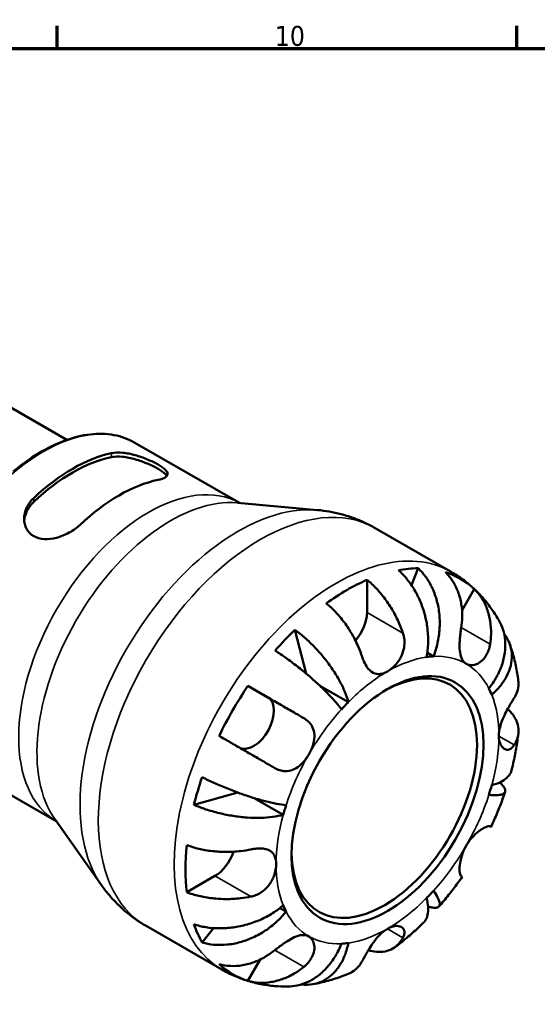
# Model space of a CAD drawing. Header units: millimetres. Extents: x 0 to 905, y -151 to 594.
# Tile 9 of 10: x 625 to 704, y 428 to 578. Entities that reach past the tile are written whole.
import ezdxf

# ---------------------------------------------------------------- set-up
doc = ezdxf.new("R2010")
doc.units = ezdxf.units.MM
for name, color, linetype, lineweight in [('Border (ANSI)', 7, 'Continuous', 70), ('Visible (ANSI)', 7, 'Continuous', 50), ('Visible Narrow (ANSI)', 7, 'Continuous', 35)]:
    doc.layers.add(name, color=color, linetype=linetype, lineweight=lineweight)
doc.styles.add('Note Text (ANSI)', font='tahoma.ttf')

# ---------------------------------------------------------------- blocks, each defined once
blk = doc.blocks.new('Borders Default Border')
at = {"layer": 'Border (ANSI)'}
for p, q in [((630.75, 574), (630.75, 577.45)), ((700.83, 574), (700.83, 577.45))]:
    blk.add_line(p, q, dxfattribs=at)
at = {"layer": 'Border (ANSI)', "flags": 128}
blk.add_lwpolyline([(20, 20), (20, 574), (821, 574), (821, 20), (20, 20)], dxfattribs=at)
at = {"layer": 'Border (ANSI)', "color": 230, "true_color": 0xff0080, "insert": (663.96, 574.34), "char_height": 3.048, "attachment_point": 7, "style": 'Note Text (ANSI)'}
blk.add_mtext('10', dxfattribs=at)

msp = doc.modelspace()

# ---------------------------------------------------------------- linework, layer by layer
at = {"layer": 'Visible (ANSI)'}
for p, q in [((623.696, 519.241), (632.238, 514.322)), ((642.609, 513.888), (658.579, 504.692)), ((658.268, 504.72), (670.461, 503.62)), ((679.257, 500.862), (690.819, 494.204)), ((684.788, 492.158), (685.805, 494.741)), ((678.02, 492.973), (678.02, 487.987)), ((694.358, 491.577), (692.491, 488.344)), ((668.746, 478.668), (667.025, 485.369)), ((688.145, 481.3), (687.209, 481.839)), ((659.86, 476.798), (662.909, 475.028)), ((675.163, 474.325), (670.835, 476.818)), ((614.663, 465.36), (630.634, 456.163)), ((651.615, 458.679), (658.316, 460.534)), ((665.245, 457.146), (660.825, 459.691)), ((630.453, 456.418), (637.524, 446.424)), ((654.827, 447.816), (650.515, 445.333)), ((665.678, 442.386), (664.739, 442.927)), ((644.325, 440.201), (655.887, 433.543)), ((652.863, 437.684), (654.602, 439.869)), ((661.743, 435.087), (659.86, 431.824))]:
    msp.add_line(p, q, dxfattribs=at)
for centre, major_axis, start_param, end_param in [((633.133, 487.034), (13.973, 24.264), 0.4787718, 1.0881571), ((633.133, 487.034), (13.624, 23.658), 0.4706977, 1.0962312), ((640.204, 482.963), (-13.973, -24.264), 3.6203645, 4.2297498), ((674.909, 462.977), (17.355, 30.138), 0.3244147, 0.457116), ((674.909, 462.977), (17.355, 30.138), 6.154394, 6.4081092), ((674.909, 462.977), (17.355, 30.138), 0.6566068, 0.9103221), ((674.909, 486.196), (-2.196, -3.813), 1.2263387, 2.3542608), ((674.909, 462.977), (17.355, 30.138), 1.1098129, 1.2425142), ((680.636, 459.679), (9.981, 17.332), 2.3715442, 7.0532338), ((681.131, 459.394), (11.977, 20.798), 0.3574259, 0.4241049), ((674.909, 462.977), (17.355, 30.138), 1.442005, 1.6957203), ((681.131, 459.394), (11.977, 20.798), 5.855213, 5.921892), ((660.709, 471.218), (2.196, 3.813), 3.2058817, 6.2812516), ((681.131, 459.394), (-11.977, -20.798), 4.2844167, 4.3510957), ((674.909, 462.977), (17.355, 30.138), 1.895211, 2.0279124), ((681.131, 459.394), (11.977, 20.798), 5.0698148, 5.1364939), ((681.131, 459.394), (-11.977, -20.798), 5.0698148, 5.1364939), ((674.909, 462.977), (17.355, 30.138), 2.2274031, 2.4811184), ((654.827, 451.413), (-2.196, -3.813), 0.7834645, 1.9186742), ((681.131, 459.394), (11.977, 20.798), 4.2844167, 4.3510957), ((681.131, 459.394), (-11.977, -20.798), 5.855213, 5.921892), ((674.909, 462.977), (-17.355, -30.138), 5.8222019, 5.9549032), ((681.131, 459.394), (-11.977, -20.798), 0.3574259, 0.4241049), ((674.909, 462.977), (-17.355, -30.138), 6.154394, 6.4081092)]:
    msp.add_ellipse(centre, major_axis=major_axis, ratio=0.5780931, start_param=start_param, end_param=end_param, dxfattribs=at)
msp.add_ellipse((681.131, 459.394), major_axis=(-10.33, -17.938), ratio=0.5780931, dxfattribs=at)
for points, knots in [([(642.609, 513.888), (641.636, 514.449), (640.564, 514.839), (638.282, 515.263), (637.071, 515.297), (634.564, 515.015), (633.267, 514.7), (630.636, 513.739), (629.302, 513.094), (626.648, 511.501), (625.327, 510.554), (624.037, 509.475)], [5.4997209, 5.4997209, 5.4997209, 5.4997209, 5.7007817, 5.7007817, 5.9018425, 5.9018425, 6.1029034, 6.1029034, 6.3039642, 6.3039642, 6.505025, 6.505025, 6.505025, 6.505025]), ([(639.073, 512.292), (639.53, 512.389), (640.105, 512.414), (641.361, 512.301), (642.041, 512.164), (643.283, 511.818), (643.931, 511.592), (645.138, 511.088), (645.698, 510.811), (646.144, 510.555), (646.599, 510.292), (646.985, 510.023), (647.489, 509.533), (647.608, 509.312), (647.608, 508.935), (647.483, 508.755), (646.975, 508.445), (646.592, 508.315), (646.144, 508.22)], [-0.7848707, -0.7848707, -0.7848707, -0.7848707, -0.5815492, -0.5815492, -0.3782276, -0.3782276, -0.1891138, -0.1891138, 0, 0, 0, 0.1931786, 0.1931786, 0.3863571, 0.3863571, 0.5856375, 0.5856375, 0.7849179, 0.7849179, 0.7849179, 0.7849179]), ([(639.073, 511.691), (639.531, 511.784), (640.107, 511.803), (641.364, 511.677), (642.045, 511.533), (643.286, 511.177), (643.932, 510.946), (645.138, 510.436), (645.698, 510.157), (646.144, 509.9), (646.6, 509.638), (646.986, 509.37), (647.349, 509.022), (647.434, 508.92), (647.495, 508.825)], [-0.7867824, -0.7867824, -0.7867824, -0.7867824, -0.5825742, -0.5825742, -0.3783659, -0.3783659, -0.1891829, -0.1891829, 0, 0, 0, 0.1934937, 0.1934937, 0.2790727, 0.2790727, 0.2790727, 0.2790727]), ([(634.264, 501.379), (633.807, 500.95), (633.232, 500.528), (631.976, 499.829), (631.296, 499.554), (630.053, 499.23), (629.406, 499.147), (628.199, 499.223), (627.639, 499.385), (626.738, 499.904), (626.352, 500.294), (625.848, 501.226), (625.729, 501.767), (625.729, 502.82), (625.854, 503.406), (626.362, 504.512), (626.745, 505.03), (627.193, 505.451)], [0.7639509, 0.7639509, 0.7639509, 0.7639509, 0.9672724, 0.9672724, 1.170594, 1.170594, 1.3597078, 1.3597078, 1.5488216, 1.5488216, 1.7420002, 1.7420002, 1.9351787, 1.9351787, 2.1344591, 2.1344591, 2.3337395, 2.3337395, 2.3337395, 2.3337395]), ([(625.743, 501.972), (625.782, 502.421), (625.904, 502.892), (626.362, 503.9), (626.745, 504.424), (627.193, 504.85)], [1.97728952, 1.97728952, 1.97728952, 1.97728952, 2.13822491, 2.13822491, 2.33814939, 2.33814939, 2.33814939, 2.33814939]), ([(679.257, 500.862), (678.709, 501.177), (678.147, 501.468), (677.002, 501.996), (676.42, 502.234), (675.241, 502.655), (674.646, 502.839), (673.451, 503.152), (672.851, 503.281), (671.653, 503.488), (671.055, 503.566), (670.461, 503.62)], [5.49972085, 5.49972085, 5.49972085, 5.49972085, 5.5518828, 5.5518828, 5.60404476, 5.60404476, 5.65620671, 5.65620671, 5.70836866, 5.70836866, 5.76053061, 5.76053061, 5.76053061, 5.76053061]), ([(687.099, 481.199), (687.22, 481.809), (687.305, 482.503), (687.359, 483.926), (687.328, 484.656), (687.183, 485.994), (687.055, 486.726), (686.692, 488.165), (686.456, 488.871), (685.947, 490.122), (685.628, 490.781), (684.903, 492.018), (684.498, 492.596), (683.715, 493.558), (683.266, 494.033), (682.792, 494.449)], [4.9060074, 4.9060074, 4.9060074, 4.9060074, 5.1109422, 5.1109422, 5.3158771, 5.3158771, 5.5200431, 5.5200431, 5.7242091, 5.7242091, 5.9278948, 5.9278948, 6.1315804, 6.1315804, 6.32971, 6.32971, 6.32971, 6.32971]), ([(685.805, 494.741), (686.252, 494.322), (686.661, 493.844), (687.352, 492.872), (687.694, 492.289), (688.268, 491.037), (688.501, 490.37), (688.835, 489.102), (688.967, 488.385), (689.106, 486.925), (689.113, 486.181), (689.029, 484.821), (688.93, 484.079), (688.61, 482.629), (688.39, 481.922), (688.145, 481.3)], [0.2086894, 0.2086894, 0.2086894, 0.2086894, 0.4068191, 0.4068191, 0.6105047, 0.6105047, 0.8141903, 0.8141903, 1.0183563, 1.0183563, 1.2225224, 1.2225224, 1.4274572, 1.4274572, 1.6323921, 1.6323921, 1.6323921, 1.6323921]), ([(692.372, 485.703), (692.451, 486.203), (692.501, 486.726), (692.534, 487.95), (692.484, 488.645), (692.288, 489.873), (692.123, 490.52), (691.667, 491.736), (691.374, 492.305), (690.758, 493.252), (690.382, 493.719), (689.958, 494.13)], [5.41538123, 5.41538123, 5.41538123, 5.41538123, 5.56570892, 5.56570892, 5.77094777, 5.77094777, 5.97473795, 5.97473795, 6.17852813, 6.17852813, 6.37575318, 6.37575318, 6.37575318, 6.37575318]), ([(698.161, 486.709), (697.826, 487.303), (697.46, 487.887), (696.664, 489.023), (696.234, 489.576), (695.31, 490.642), (694.816, 491.155), (693.768, 492.128), (693.213, 492.588), (692.053, 493.445), (691.446, 493.842), (690.819, 494.204)], [5.16976725, 5.16976725, 5.16976725, 5.16976725, 5.23575797, 5.23575797, 5.30174869, 5.30174869, 5.36773941, 5.36773941, 5.43373013, 5.43373013, 5.49972085, 5.49972085, 5.49972085, 5.49972085]), ([(678.02, 492.973), (678.516, 492.569), (679.001, 492.112), (679.874, 491.19), (680.34, 490.638), (681.209, 489.462), (681.613, 488.838), (682.293, 487.657), (682.632, 486.989), (683.137, 485.818), (683.326, 485.318), (683.484, 484.841)], [0.20869846, 0.20869846, 0.20869846, 0.20869846, 0.40592351, 0.40592351, 0.60971369, 0.60971369, 0.81350387, 0.81350387, 1.01874272, 1.01874272, 1.1690704, 1.1690704, 1.1690704, 1.1690704]), ([(694.358, 491.577), (694.782, 491.166), (695.158, 490.699), (695.774, 489.752), (696.067, 489.183), (696.523, 487.967), (696.688, 487.32), (696.884, 486.091), (696.934, 485.396), (696.901, 484.173), (696.851, 483.649), (696.772, 483.149)], [0.20869846, 0.20869846, 0.20869846, 0.20869846, 0.40592351, 0.40592351, 0.60971369, 0.60971369, 0.81350387, 0.81350387, 1.01874272, 1.01874272, 1.1690704, 1.1690704, 1.1690704, 1.1690704]), ([(677.261, 481.258), (677.104, 481.735), (676.914, 482.235), (676.409, 483.406), (676.07, 484.073), (675.39, 485.255), (674.987, 485.879), (674.117, 487.055), (673.651, 487.607), (672.779, 488.529), (672.294, 488.986), (671.797, 489.39)], [5.41538123, 5.41538123, 5.41538123, 5.41538123, 5.56570892, 5.56570892, 5.77094777, 5.77094777, 5.97473795, 5.97473795, 6.17852813, 6.17852813, 6.37575318, 6.37575318, 6.37575318, 6.37575318]), ([(696.585, 476.402), (697.001, 476.925), (697.408, 477.524), (698.094, 478.761), (698.372, 479.399), (698.772, 480.576), (698.93, 481.224), (699.1, 482.504), (699.112, 483.138), (699.019, 484.266), (698.906, 484.864), (698.574, 485.886), (698.379, 486.32), (698.16, 486.709)], [4.9060078, 4.9060078, 4.9060078, 4.9060078, 5.1109427, 5.1109427, 5.3158775, 5.3158775, 5.5200436, 5.5200436, 5.7242096, 5.7242096, 5.9278952, 5.9278952, 6.0918432, 6.0918432, 6.0918432, 6.0918432]), ([(667.025, 485.369), (667.549, 484.982), (668.075, 484.552), (669.041, 483.694), (669.568, 483.187), (670.584, 482.118), (671.073, 481.556), (671.922, 480.502), (672.361, 479.912), (673.162, 478.725), (673.524, 478.128), (674.115, 477.047), (674.399, 476.463), (674.863, 475.338), (675.042, 474.796), (675.163, 474.325)], [0.2086894, 0.2086894, 0.2086894, 0.2086894, 0.4068191, 0.4068191, 0.6105047, 0.6105047, 0.8141903, 0.8141903, 1.0183563, 1.0183563, 1.2225224, 1.2225224, 1.4274572, 1.4274572, 1.6323921, 1.6323921, 1.6323921, 1.6323921]), ([(693.131, 480.179), (692.974, 480.27), (692.834, 480.391), (692.583, 480.697), (692.477, 480.885), (692.271, 481.408), (692.196, 481.766), (692.118, 482.55), (692.113, 482.962), (692.142, 483.699), (692.164, 484.009), (692.224, 484.624), (692.261, 484.927), (692.324, 485.387), (692.348, 485.546), (692.372, 485.703)], [0, 0, 0, 0, 0.09459356, 0.09459356, 0.19565706, 0.19565706, 0.33860941, 0.33860941, 0.4734345, 0.4734345, 0.56761186, 0.56761186, 0.65912852, 0.65912852, 0.70839531, 0.70839531, 0.70839531, 0.70839531]), ([(683.484, 484.841), (683.594, 484.509), (683.667, 484.162), (683.735, 483.41), (683.719, 483.008), (683.576, 482.179), (683.441, 481.761), (683.013, 480.849), (682.691, 480.384), (681.952, 479.58), (681.543, 479.252), (681.131, 479.015)], [-0.70907328, -0.70907328, -0.70907328, -0.70907328, -0.59981884, -0.59981884, -0.47771273, -0.47771273, -0.34620586, -0.34620586, -0.17463458, -0.17463458, 0, 0, 0, 0]), ([(698.912, 484.728), (699.016, 484.592), (699.112, 484.457), (699.464, 483.911), (699.694, 483.435), (700, 482.441), (700.077, 481.922), (700.097, 480.955), (700.042, 480.417), (699.779, 479.342), (699.571, 478.805), (699.077, 477.838), (698.744, 477.319), (697.949, 476.326), (697.485, 475.852), (697.018, 475.443)], [0.3401235, 0.3401235, 0.3401235, 0.3401235, 0.4068191, 0.4068191, 0.6105047, 0.6105047, 0.8141903, 0.8141903, 1.0183563, 1.0183563, 1.2225224, 1.2225224, 1.4274572, 1.4274572, 1.6323921, 1.6323921, 1.6323921, 1.6323921]), ([(674.118, 473.223), (673.873, 473.563), (673.558, 473.961), (672.828, 474.807), (672.414, 475.253), (671.594, 476.093), (671.112, 476.563), (670.086, 477.513), (669.543, 477.992), (668.518, 478.862), (667.943, 479.333), (666.777, 480.244), (666.187, 480.684), (665.128, 481.444), (664.563, 481.832), (664.012, 482.191)], [4.9060074, 4.9060074, 4.9060074, 4.9060074, 5.1109422, 5.1109422, 5.3158771, 5.3158771, 5.5200431, 5.5200431, 5.7242091, 5.7242091, 5.9278948, 5.9278948, 6.1315804, 6.1315804, 6.32971, 6.32971, 6.32971, 6.32971]), ([(696.772, 483.149), (696.747, 482.984), (696.714, 482.822), (696.602, 482.382), (696.509, 482.113), (696.275, 481.599), (696.133, 481.357), (695.749, 480.838), (695.491, 480.59), (694.866, 480.162), (694.496, 480.023), (693.769, 479.942), (693.422, 480.01), (693.131, 480.179)], [-0.70897489, -0.70897489, -0.70897489, -0.70897489, -0.65724363, -0.65724363, -0.56606853, -0.56606853, -0.47146198, -0.47146198, -0.34014371, -0.34014371, -0.17449886, -0.17449886, 0, 0, 0, 0]), ([(701.078, 477.613), (701.03, 477.987), (700.975, 478.36), (700.85, 479.105), (700.78, 479.477), (700.624, 480.22), (700.538, 480.59), (700.349, 481.33), (700.246, 481.698), (700.022, 482.433), (699.902, 482.799), (699.772, 483.164)], [4.84878362, 4.84878362, 4.84878362, 4.84878362, 4.88741087, 4.88741087, 4.92603812, 4.92603812, 4.96466537, 4.96466537, 5.00329262, 5.00329262, 5.04191987, 5.04191987, 5.04191987, 5.04191987]), ([(681.131, 479.015), (680.893, 478.878), (680.657, 478.773), (680.179, 478.628), (679.94, 478.593), (679.346, 478.61), (679.01, 478.725), (678.466, 479.113), (678.252, 479.336), (677.861, 479.881), (677.688, 480.194), (677.435, 480.769), (677.343, 481.009), (677.261, 481.258)], [0, 0, 0, 0, 0.10089253, 0.10089253, 0.20762488, 0.20762488, 0.37562592, 0.37562592, 0.50228064, 0.50228064, 0.6270926, 0.6270926, 0.70904408, 0.70904408, 0.70904408, 0.70904408]), ([(700.454, 474.993), (700.631, 475.276), (700.78, 475.579), (701.036, 476.309), (701.106, 476.739), (701.108, 477.288), (701.098, 477.449), (701.077, 477.613)], [5.41538123, 5.41538123, 5.41538123, 5.41538123, 5.56570892, 5.56570892, 5.77094777, 5.77094777, 5.85187593, 5.85187593, 5.85187593, 5.85187593]), ([(659.86, 476.798), (660.428, 476.47), (661.021, 476.128), (662.151, 475.477), (662.79, 475.107), (664.073, 474.367), (664.716, 473.996), (665.879, 473.324), (666.506, 472.961), (667.55, 472.358), (667.979, 472.11), (668.372, 471.882)], [0.20869846, 0.20869846, 0.20869846, 0.20869846, 0.40592351, 0.40592351, 0.60971369, 0.60971369, 0.81350387, 0.81350387, 1.01874272, 1.01874272, 1.1690704, 1.1690704, 1.1690704, 1.1690704]), ([(698.102, 469.167), (698.102, 469.44), (698.129, 469.727), (698.238, 470.344), (698.324, 470.674), (698.605, 471.534), (698.833, 472.061), (699.257, 472.923), (699.437, 473.26), (699.746, 473.811), (699.873, 474.031), (700.119, 474.447), (700.236, 474.639), (700.382, 474.876), (700.419, 474.936), (700.454, 474.993)], [-3.05421248, -3.05421248, -3.05421248, -3.05421248, -2.95408771, -2.95408771, -2.8458866, -2.8458866, -2.67373278, -2.67373278, -2.55359201, -2.55359201, -2.46484824, -2.46484824, -2.37395921, -2.37395921, -2.34193516, -2.34193516, -2.34193516, -2.34193516]), ([(699.456, 473.29), (699.783, 472.986), (700.062, 472.669), (700.538, 472.004), (700.759, 471.594), (701.044, 470.757), (701.109, 470.33), (701.106, 469.545), (701.036, 469.115), (700.78, 468.385), (700.631, 468.081), (700.454, 467.798)], [0.23483409, 0.23483409, 0.23483409, 0.23483409, 0.40592351, 0.40592351, 0.60971369, 0.60971369, 0.81350387, 0.81350387, 1.01874272, 1.01874272, 1.1690704, 1.1690704, 1.1690704, 1.1690704]), ([(668.372, 471.882), (668.502, 471.807), (668.627, 471.725), (668.952, 471.483), (669.139, 471.309), (669.468, 470.916), (669.606, 470.698), (669.864, 470.136), (669.951, 469.781), (670.01, 468.93), (669.945, 468.431), (669.654, 467.393), (669.422, 466.862), (669.131, 466.358)], [-0.70897489, -0.70897489, -0.70897489, -0.70897489, -0.65724363, -0.65724363, -0.56606853, -0.56606853, -0.47146198, -0.47146198, -0.34014371, -0.34014371, -0.17449886, -0.17449886, 0, 0, 0, 0]), ([(663.972, 464.261), (663.579, 464.489), (663.15, 464.737), (662.106, 465.34), (661.479, 465.703), (660.316, 466.375), (659.673, 466.746), (658.39, 467.486), (657.751, 467.856), (656.621, 468.507), (656.028, 468.849), (655.46, 469.177)], [5.41538594, 5.41538594, 5.41538594, 5.41538594, 5.56571362, 5.56571362, 5.77095247, 5.77095247, 5.97474265, 5.97474265, 6.17853283, 6.17853283, 6.37575788, 6.37575788, 6.37575788, 6.37575788]), ([(700.454, 467.798), (700.389, 467.694), (700.32, 467.599), (700.138, 467.387), (700.021, 467.285), (699.768, 467.129), (699.631, 467.08), (699.294, 467.044), (699.094, 467.092), (698.68, 467.353), (698.479, 467.599), (698.185, 468.267), (698.102, 468.692), (698.102, 469.167)], [-0.70472633, -0.70472633, -0.70472633, -0.70472633, -0.64778374, -0.64778374, -0.56216856, -0.56216856, -0.47065316, -0.47065316, -0.33884969, -0.33884969, -0.17426337, -0.17426337, 0, 0, 0, 0]), ([(700.029, 463.894), (700.125, 464.267), (700.216, 464.642), (700.388, 465.391), (700.469, 465.767), (700.621, 466.519), (700.692, 466.895), (700.822, 467.648), (700.882, 468.026), (700.991, 468.78), (701.04, 469.158), (701.083, 469.536)], [4.37654876, 4.37654876, 4.37654876, 4.37654876, 4.41549871, 4.41549871, 4.45444865, 4.45444865, 4.4933986, 4.4933986, 4.53234855, 4.53234855, 4.57129849, 4.57129849, 4.57129849, 4.57129849]), ([(669.131, 466.358), (668.974, 466.085), (668.8, 465.822), (668.41, 465.312), (668.194, 465.067), (667.64, 464.541), (667.292, 464.288), (666.575, 463.938), (666.216, 463.835), (665.592, 463.782), (665.335, 463.795), (664.832, 463.887), (664.588, 463.964), (664.222, 464.125), (664.096, 464.19), (663.972, 464.261)], [0, 0, 0, 0, 0.09459356, 0.09459356, 0.19565706, 0.19565706, 0.33860941, 0.33860941, 0.4734345, 0.4734345, 0.56761186, 0.56761186, 0.65912852, 0.65912852, 0.70839531, 0.70839531, 0.70839531, 0.70839531]), ([(652.863, 462.88), (653.45, 462.584), (654.069, 462.289), (655.257, 461.753), (655.934, 461.462), (657.306, 460.908), (658.001, 460.645), (659.266, 460.192), (659.953, 459.961), (661.288, 459.547), (661.935, 459.364), (663.071, 459.071), (663.664, 458.934), (664.76, 458.723), (665.262, 458.647), (665.678, 458.604)], [0.2086894, 0.2086894, 0.2086894, 0.2086894, 0.4068191, 0.4068191, 0.6105047, 0.6105047, 0.8141903, 0.8141903, 1.0183563, 1.0183563, 1.2225224, 1.2225224, 1.4274572, 1.4274572, 1.6323921, 1.6323921, 1.6323921, 1.6323921]), ([(697.018, 461.642), (697.485, 461.772), (697.949, 461.94), (698.744, 462.335), (699.077, 462.562), (699.571, 463.013), (699.779, 463.279), (699.961, 463.671), (700, 463.782), (700.028, 463.894)], [4.90600738, 4.90600738, 4.90600738, 4.90600738, 5.11094222, 5.11094222, 5.31587706, 5.31587706, 5.52004309, 5.52004309, 5.59757779, 5.59757779, 5.59757779, 5.59757779]), ([(698.239, 462.086), (698.426, 461.916), (698.592, 461.747), (698.906, 461.364), (699.019, 461.162), (699.112, 460.833), (699.1, 460.675), (698.93, 460.419), (698.772, 460.321), (698.372, 460.189), (698.094, 460.144), (697.408, 460.12), (697.001, 460.141), (696.585, 460.184)], [0.4665375, 0.4665375, 0.4665375, 0.4665375, 0.6105047, 0.6105047, 0.8141903, 0.8141903, 1.0183563, 1.0183563, 1.2225224, 1.2225224, 1.4274572, 1.4274572, 1.6323921, 1.6323921, 1.6323921, 1.6323921]), ([(696.919, 455.313), (697.083, 455.662), (697.243, 456.013), (697.555, 456.717), (697.707, 457.071), (698.003, 457.782), (698.146, 458.138), (698.424, 458.853), (698.559, 459.212), (698.82, 459.932), (698.947, 460.293), (699.068, 460.655)], [4.07222511, 4.07222511, 4.07222511, 4.07222511, 4.11045304, 4.11045304, 4.14868097, 4.14868097, 4.18690891, 4.18690891, 4.22513684, 4.22513684, 4.26336478, 4.26336478, 4.26336478, 4.26336478]), ([(665.245, 457.146), (664.777, 457.016), (664.219, 456.902), (663.014, 456.743), (662.367, 456.698), (661.136, 456.672), (660.438, 456.687), (659.011, 456.788), (658.28, 456.874), (656.943, 457.083), (656.212, 457.225), (654.778, 457.57), (654.075, 457.773), (652.849, 458.179), (652.213, 458.419), (651.615, 458.679)], [4.9060074, 4.9060074, 4.9060074, 4.9060074, 5.1109422, 5.1109422, 5.3158771, 5.3158771, 5.5200431, 5.5200431, 5.7242091, 5.7242091, 5.9278948, 5.9278948, 6.1315804, 6.1315804, 6.32971, 6.32971, 6.32971, 6.32971]), ([(693.131, 452.43), (693.289, 452.703), (693.463, 452.966), (693.85, 453.478), (694.063, 453.724), (694.591, 454.265), (694.909, 454.535), (695.494, 454.962), (695.758, 455.12), (696.145, 455.309), (696.285, 455.363), (696.517, 455.427), (696.609, 455.437), (696.717, 455.425), (696.748, 455.415), (696.772, 455.401)], [0, 0, 0, 0, 0.09459356, 0.09459356, 0.19565706, 0.19565706, 0.33860941, 0.33860941, 0.4734345, 0.4734345, 0.56761186, 0.56761186, 0.65912852, 0.65912852, 0.70839531, 0.70839531, 0.70839531, 0.70839531]), ([(696.772, 455.401), (696.851, 455.355), (696.901, 455.325), (696.934, 455.303), (696.884, 455.331), (696.768, 455.397), (696.748, 455.408), (696.725, 455.421)], [5.41538123, 5.41538123, 5.41538123, 5.41538123, 5.56570892, 5.56570892, 5.77094777, 5.77094777, 5.80809466, 5.80809466, 5.80809466, 5.80809466]), ([(650.515, 452.527), (651.113, 452.3), (651.752, 452.109), (652.987, 451.816), (653.699, 451.689), (655.152, 451.524), (655.894, 451.487), (657.258, 451.489), (658.005, 451.529), (659.271, 451.676), (659.799, 451.762), (660.291, 451.864)], [0.20869846, 0.20869846, 0.20869846, 0.20869846, 0.40592351, 0.40592351, 0.60971369, 0.60971369, 0.81350387, 0.81350387, 1.01874272, 1.01874272, 1.1690704, 1.1690704, 1.1690704, 1.1690704]), ([(660.291, 451.864), (660.472, 451.901), (660.651, 451.933), (661.094, 451.994), (661.352, 452.015), (661.865, 452.022), (662.115, 452.005), (662.683, 451.909), (662.975, 451.807), (663.531, 451.465), (663.76, 451.203), (664.081, 450.519), (664.161, 450.096), (664.161, 449.621)], [-0.70472633, -0.70472633, -0.70472633, -0.70472633, -0.64778374, -0.64778374, -0.56216856, -0.56216856, -0.47065316, -0.47065316, -0.33884969, -0.33884969, -0.17426337, -0.17426337, 0, 0, 0, 0]), ([(692.372, 447.78), (692.347, 447.795), (692.322, 447.819), (692.258, 447.912), (692.221, 447.999), (692.162, 448.236), (692.14, 448.387), (692.113, 448.817), (692.119, 449.118), (692.201, 449.888), (692.294, 450.37), (692.612, 451.394), (692.84, 451.926), (693.131, 452.43)], [-0.70897489, -0.70897489, -0.70897489, -0.70897489, -0.65724363, -0.65724363, -0.56606853, -0.56606853, -0.47146198, -0.47146198, -0.34014371, -0.34014371, -0.17449886, -0.17449886, 0, 0, 0, 0]), ([(664.161, 449.621), (664.161, 449.348), (664.134, 449.061), (664.022, 448.445), (663.932, 448.118), (663.615, 447.278), (663.34, 446.778), (662.735, 446.022), (662.451, 445.743), (661.905, 445.329), (661.658, 445.177), (661.138, 444.92), (660.865, 444.817), (660.488, 444.714), (660.39, 444.69), (660.291, 444.669)], [-3.05421248, -3.05421248, -3.05421248, -3.05421248, -2.95408771, -2.95408771, -2.8458866, -2.8458866, -2.67373278, -2.67373278, -2.55359201, -2.55359201, -2.46484824, -2.46484824, -2.37395921, -2.37395921, -2.34193516, -2.34193516, -2.34193516, -2.34193516]), ([(688.967, 443.16), (689.22, 443.447), (689.469, 443.736), (689.962, 444.322), (690.206, 444.618), (690.686, 445.217), (690.923, 445.519), (691.39, 446.13), (691.621, 446.439), (692.075, 447.061), (692.299, 447.375), (692.519, 447.692)], [3.59063238, 3.59063238, 3.59063238, 3.59063238, 3.6288595, 3.6288595, 3.66708663, 3.66708663, 3.70531376, 3.70531376, 3.74354089, 3.74354089, 3.78176801, 3.78176801, 3.78176801, 3.78176801]), ([(692.519, 447.692), (692.519, 447.692), (692.518, 447.693), (692.501, 447.704), (692.451, 447.734), (692.372, 447.78)], [0.98770587, 0.98770587, 0.98770587, 0.98770587, 1.01874272, 1.01874272, 1.1690704, 1.1690704, 1.1690704, 1.1690704]), ([(637.524, 446.424), (637.869, 445.937), (638.236, 445.459), (639.017, 444.527), (639.43, 444.073), (640.301, 443.197), (640.758, 442.774), (641.714, 441.966), (642.212, 441.582), (643.243, 440.857), (643.777, 440.516), (644.325, 440.201)], [2.09731844, 2.09731844, 2.09731844, 2.09731844, 2.14948039, 2.14948039, 2.20164234, 2.20164234, 2.2538043, 2.2538043, 2.30596625, 2.30596625, 2.3581282, 2.3581282, 2.3581282, 2.3581282]), ([(660.291, 444.669), (659.799, 444.568), (659.271, 444.482), (658.005, 444.335), (657.258, 444.294), (655.894, 444.292), (655.152, 444.33), (653.699, 444.494), (652.987, 444.621), (651.752, 444.915), (651.113, 445.106), (650.515, 445.333)], [5.41538123, 5.41538123, 5.41538123, 5.41538123, 5.56570892, 5.56570892, 5.77094777, 5.77094777, 5.97473795, 5.97473795, 6.17852813, 6.17852813, 6.37575318, 6.37575318, 6.37575318, 6.37575318]), ([(686.642, 440.71), (686.726, 440.792), (686.804, 440.883), (687.055, 441.241), (687.183, 441.556), (687.328, 442.213), (687.359, 442.615), (687.305, 443.505), (687.22, 443.992), (687.099, 444.463)], [0.93988899, 0.93988899, 0.93988899, 0.93988899, 1.01835634, 1.01835634, 1.22252237, 1.22252237, 1.42745722, 1.42745722, 1.63239206, 1.63239206, 1.63239206, 1.63239206]), ([(688.145, 445.566), (688.39, 445.226), (688.61, 444.881), (688.93, 444.272), (689.029, 444.007), (689.113, 443.592), (689.106, 443.403), (688.967, 443.124), (688.835, 443.033), (688.501, 442.945), (688.268, 442.94), (687.784, 443.017), (687.56, 443.072), (687.326, 443.144)], [4.9060074, 4.9060074, 4.9060074, 4.9060074, 5.1109422, 5.1109422, 5.3158771, 5.3158771, 5.5200431, 5.5200431, 5.7242091, 5.7242091, 5.9278948, 5.9278948, 6.0680329, 6.0680329, 6.0680329, 6.0680329]), ([(651.615, 440.448), (652.213, 440.248), (652.849, 440.097), (654.075, 439.901), (654.778, 439.84), (656.212, 439.832), (656.943, 439.885), (658.28, 440.07), (659.011, 440.219), (660.438, 440.624), (661.136, 440.879), (662.367, 441.422), (663.014, 441.759), (664.219, 442.517), (664.777, 442.936), (665.245, 443.345)], [0.2086894, 0.2086894, 0.2086894, 0.2086894, 0.4068191, 0.4068191, 0.6105047, 0.6105047, 0.8141903, 0.8141903, 1.0183563, 1.0183563, 1.2225224, 1.2225224, 1.4274572, 1.4274572, 1.6323921, 1.6323921, 1.6323921, 1.6323921]), ([(665.678, 442.386), (665.262, 441.863), (664.76, 441.319), (663.664, 440.318), (663.071, 439.861), (661.935, 439.108), (661.288, 438.742), (659.953, 438.132), (659.266, 437.887), (658.001, 437.541), (657.306, 437.408), (655.934, 437.279), (655.257, 437.282), (654.069, 437.393), (653.45, 437.507), (652.863, 437.684)], [4.9060074, 4.9060074, 4.9060074, 4.9060074, 5.1109422, 5.1109422, 5.3158771, 5.3158771, 5.5200431, 5.5200431, 5.7242091, 5.7242091, 5.9278948, 5.9278948, 6.1315804, 6.1315804, 6.32971, 6.32971, 6.32971, 6.32971]), ([(681.131, 439.773), (681.367, 439.909), (681.603, 440.013), (682.079, 440.162), (682.317, 440.2), (682.886, 440.201), (683.181, 440.107), (683.534, 439.821), (683.633, 439.669), (683.719, 439.361), (683.727, 439.218), (683.69, 438.911), (683.643, 438.749), (683.544, 438.523), (683.516, 438.464), (683.484, 438.404)], [-3.05421248, -3.05421248, -3.05421248, -3.05421248, -2.95408771, -2.95408771, -2.8458866, -2.8458866, -2.67373278, -2.67373278, -2.55359201, -2.55359201, -2.46484824, -2.46484824, -2.37395921, -2.37395921, -2.34193516, -2.34193516, -2.34193516, -2.34193516]), ([(682.282, 436.978), (682.588, 437.205), (682.89, 437.436), (683.49, 437.907), (683.786, 438.147), (684.374, 438.637), (684.665, 438.886), (685.24, 439.393), (685.525, 439.65), (686.088, 440.174), (686.367, 440.44), (686.643, 440.71)], [3.2826285, 3.2826285, 3.2826285, 3.2826285, 3.32158513, 3.32158513, 3.36054176, 3.36054176, 3.39949839, 3.39949839, 3.43845501, 3.43845501, 3.47741164, 3.47741164, 3.47741164, 3.47741164]), ([(663.972, 436.513), (664.102, 436.618), (664.235, 436.723), (664.608, 437.012), (664.851, 437.195), (665.355, 437.554), (665.613, 437.728), (666.228, 438.114), (666.578, 438.309), (667.344, 438.656), (667.743, 438.778), (668.497, 438.844), (668.84, 438.778), (669.131, 438.609)], [-0.70897489, -0.70897489, -0.70897489, -0.70897489, -0.65724363, -0.65724363, -0.56606853, -0.56606853, -0.47146198, -0.47146198, -0.34014371, -0.34014371, -0.17449886, -0.17449886, 0, 0, 0, 0]), ([(669.131, 438.609), (669.289, 438.518), (669.429, 438.397), (669.677, 438.093), (669.781, 437.906), (669.96, 437.399), (670.005, 437.057), (669.951, 436.349), (669.861, 435.992), (669.596, 435.391), (669.456, 435.149), (669.125, 434.69), (668.937, 434.474), (668.615, 434.164), (668.496, 434.059), (668.372, 433.959)], [0, 0, 0, 0, 0.09459356, 0.09459356, 0.19565706, 0.19565706, 0.33860941, 0.33860941, 0.4734345, 0.4734345, 0.56761186, 0.56761186, 0.65912852, 0.65912852, 0.70839531, 0.70839531, 0.70839531, 0.70839531]), ([(677.261, 434.821), (677.319, 434.93), (677.382, 435.046), (677.55, 435.354), (677.66, 435.553), (677.91, 435.991), (678.049, 436.229), (678.416, 436.831), (678.65, 437.196), (679.223, 438.005), (679.564, 438.434), (680.315, 439.207), (680.721, 439.536), (681.131, 439.773)], [-0.70472633, -0.70472633, -0.70472633, -0.70472633, -0.64778374, -0.64778374, -0.56216856, -0.56216856, -0.47065316, -0.47065316, -0.33884969, -0.33884969, -0.17426337, -0.17426337, 0, 0, 0, 0]), ([(665.932, 430.954), (666.39, 430.957), (666.878, 431.007), (667.943, 431.235), (668.518, 431.438), (669.543, 431.923), (670.086, 432.251), (671.112, 433.041), (671.594, 433.503), (672.414, 434.439), (672.828, 435), (673.558, 436.213), (673.873, 436.866), (674.118, 437.488)], [0.4419325, 0.4419325, 0.4419325, 0.4419325, 0.6105047, 0.6105047, 0.8141903, 0.8141903, 1.0183563, 1.0183563, 1.2225224, 1.2225224, 1.4274572, 1.4274572, 1.6323921, 1.6323921, 1.6323921, 1.6323921]), ([(675.163, 437.589), (675.042, 436.979), (674.863, 436.34), (674.399, 435.152), (674.115, 434.604), (673.524, 433.69), (673.162, 433.24), (672.361, 432.472), (671.922, 432.154), (671.073, 431.685), (670.584, 431.491), (669.568, 431.256), (669.041, 431.216), (668.382, 431.247), (668.207, 431.263), (668.027, 431.287)], [4.9060074, 4.9060074, 4.9060074, 4.9060074, 5.1109422, 5.1109422, 5.3158771, 5.3158771, 5.5200431, 5.5200431, 5.7242091, 5.7242091, 5.9278948, 5.9278948, 6.1315804, 6.1315804, 6.2019521, 6.2019521, 6.2019521, 6.2019521]), ([(683.484, 438.404), (683.326, 438.109), (683.137, 437.827), (682.632, 437.237), (682.293, 436.96), (681.613, 436.562), (681.209, 436.403), (680.34, 436.228), (679.874, 436.213), (679.058, 436.29), (678.643, 436.372), (678.216, 436.502)], [5.41538575, 5.41538575, 5.41538575, 5.41538575, 5.56571343, 5.56571343, 5.77095228, 5.77095228, 5.97474246, 5.97474246, 6.17853264, 6.17853264, 6.34977345, 6.34977345, 6.34977345, 6.34977345]), ([(655.46, 434.378), (656.028, 434.217), (656.621, 434.126), (657.751, 434.068), (658.39, 434.1), (659.673, 434.315), (660.316, 434.497), (661.479, 434.942), (662.106, 435.247), (663.15, 435.889), (663.579, 436.194), (663.972, 436.513)], [0.20869846, 0.20869846, 0.20869846, 0.20869846, 0.40592351, 0.40592351, 0.60971369, 0.60971369, 0.81350387, 0.81350387, 1.01874272, 1.01874272, 1.1690704, 1.1690704, 1.1690704, 1.1690704]), ([(668.372, 433.959), (667.979, 433.641), (667.55, 433.335), (666.506, 432.694), (665.879, 432.389), (664.716, 431.943), (664.073, 431.761), (662.79, 431.547), (662.151, 431.514), (661.021, 431.572), (660.428, 431.664), (659.86, 431.824)], [5.41538594, 5.41538594, 5.41538594, 5.41538594, 5.56571362, 5.56571362, 5.77095247, 5.77095247, 5.97474265, 5.97474265, 6.17853283, 6.17853283, 6.37575788, 6.37575788, 6.37575788, 6.37575788]), ([(675.282, 432.955), (675.441, 433.021), (675.59, 433.096), (676.07, 433.377), (676.409, 433.654), (676.914, 434.243), (677.104, 434.525), (677.261, 434.821)], [0.73000146, 0.73000146, 0.73000146, 0.73000146, 0.81350387, 0.81350387, 1.01874272, 1.01874272, 1.1690704, 1.1690704, 1.1690704, 1.1690704]), ([(655.887, 433.543), (656.507, 433.186), (657.147, 432.864), (658.454, 432.296), (659.122, 432.049), (660.473, 431.632), (661.156, 431.462), (662.525, 431.195), (663.211, 431.099), (664.578, 430.976), (665.258, 430.949), (665.932, 430.953)], [2.3581282, 2.3581282, 2.3581282, 2.3581282, 2.42333673, 2.42333673, 2.48854527, 2.48854527, 2.5537538, 2.5537538, 2.61896233, 2.61896233, 2.68417087, 2.68417087, 2.68417087, 2.68417087]), ([(669.816, 431.32), (670.197, 431.389), (670.575, 431.467), (671.324, 431.639), (671.696, 431.733), (672.431, 431.938), (672.796, 432.048), (673.518, 432.283), (673.876, 432.407), (674.584, 432.671), (674.935, 432.809), (675.283, 432.954)], [2.81210835, 2.81210835, 2.81210835, 2.81210835, 2.85074122, 2.85074122, 2.88937409, 2.88937409, 2.92800697, 2.92800697, 2.96663984, 2.96663984, 3.00527271, 3.00527271, 3.00527271, 3.00527271])]:
    msp.add_open_spline(points, degree=3, knots=knots, dxfattribs=at)
at = {"layer": 'Visible Narrow (ANSI)'}
for p, q in [((639.073, 512.292), (639.073, 511.691)), ((627.193, 504.85), (627.193, 505.451)), ((683.484, 484.841), (678.02, 487.987)), ((696.772, 483.149), (692.37, 485.685)), ((668.372, 471.882), (662.909, 475.028)), ((700.454, 467.798), (698.102, 469.153)), ((660.291, 444.669), (654.827, 447.816)), ((683.484, 438.404), (681.119, 439.766)), ((668.372, 433.959), (663.958, 436.501))]:
    msp.add_line(p, q, dxfattribs=at)
for centre, major_axis, start_param, end_param in [((628.636, 489.624), (-13.973, -24.264), 3.1415927, 6.2831853), ((644.7, 480.373), (13.973, 24.264), 0.0067941, 3.1347986), ((661.791, 470.531), (-17.466, -30.33), 3.1415927, 6.2831853), ((648.086, 478.423), (-14.394, -24.996), 3.4024024, 6.0223755), ((658.405, 472.481), (17.045, 29.599), 0.2608098, 2.8807829), ((673.353, 463.873), (17.466, 30.33), 0, 3.1415927), ((681.131, 459.394), (-11.977, -20.798), 3.5656975, 3.9250571), ((681.131, 459.394), (11.977, 20.798), 6.2812516, 6.6406112), ((681.131, 459.394), (-11.977, -20.798), 3.9250571, 4.2844167), ((681.131, 459.394), (11.977, 20.798), 5.921892, 6.2812516), ((681.131, 459.394), (11.977, 20.798), 5.4958534, 5.855213), ((681.131, 459.394), (-11.977, -20.798), 4.3510957, 4.7104553), ((681.131, 459.394), (11.977, 20.798), 5.1364939, 5.4958534), ((681.131, 459.394), (-11.977, -20.798), 4.7104553, 5.0698148), ((681.131, 459.394), (11.977, 20.798), 4.7104553, 5.0698148), ((681.131, 459.394), (-11.977, -20.798), 5.1364939, 5.4958534), ((681.131, 459.394), (11.977, 20.798), 4.3510957, 4.7104553), ((681.131, 459.394), (-11.977, -20.798), 5.4958534, 5.855213), ((681.131, 459.394), (11.977, 20.798), 3.9250571, 4.2844167), ((681.131, 459.394), (-11.977, -20.798), 5.921892, 6.2812516), ((681.131, 459.394), (-11.977, -20.798), 6.2812516, 6.6406112), ((681.131, 459.394), (11.977, 20.798), 3.5656975, 3.9250571)]:
    msp.add_ellipse(centre, major_axis=major_axis, ratio=0.5780931, start_param=start_param, end_param=end_param, dxfattribs=at)

# ---------------------------------------------------------------- block references
msp.add_blockref('Borders Default Border', (0, 0))

doc.saveas('drawing.dxf')
